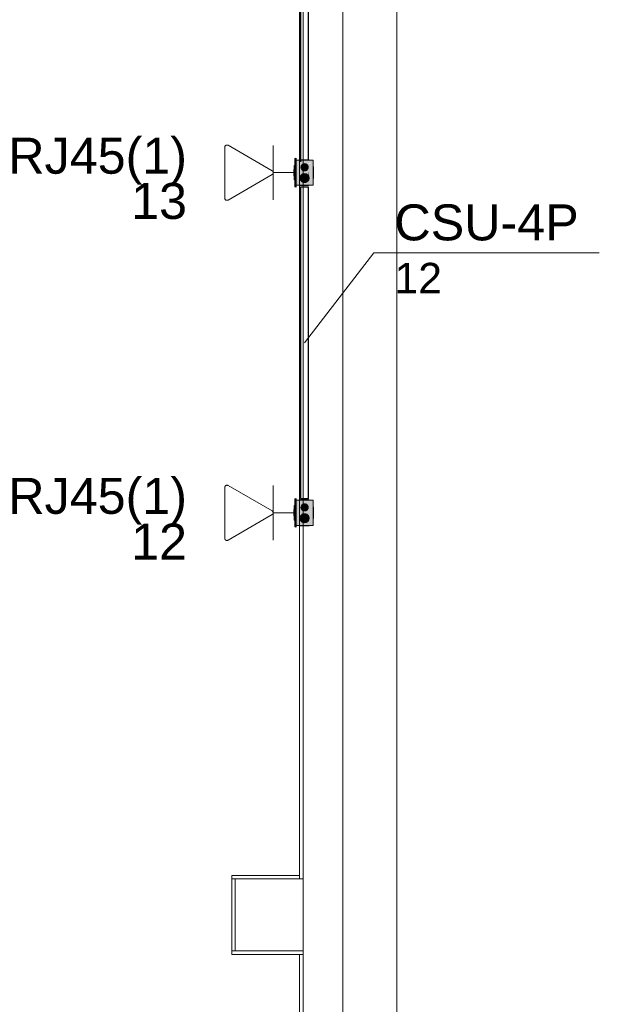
# Model space of a CAD drawing. Header units: millimetres. Extents: x 4476663 to 4477054, y -30323851 to -30323414.
# Tile 254 of 256: x 4476957.6 to 4476960.83, y -30323516.37 to -30323510.9. Entities that reach past the tile are written whole.
import ezdxf

# ---------------------------------------------------------------- set-up
doc = ezdxf.new("R2010")
doc.units = ezdxf.units.MM
doc.linetypes.add('NULL', pattern=[0])
for name, color, linetype, lineweight in [('CE-Caixa', 9, 'Continuous', 18), ('CE-Condutos (Baixa)', 6, 'Continuous', 25), ('CE-PT Dados', 7, 'Continuous', 5), ('CE-Textos fios', 7, 'Continuous', 9), ('IFC-Caixa de passagem-Contorno', 44, 'Continuous', 5), ('IFC-Parede padrão-Contorno', 44, 'Continuous', 5), ('Textos', 7, 'Continuous', 9)]:
    doc.layers.add(name, color=color, linetype=linetype, lineweight=lineweight)
doc.styles.add('ARIAL', font='arial.ttf')

msp = doc.modelspace()

# ---------------------------------------------------------------- hatches: boundary and pattern name
at = {"layer": 'CE-Caixa', "linetype": 'Continuous'}
for points in [[(4476959.1344, -30323511.6754), (4476959.1344, -30323511.8214), (4476959.1404, -30323511.8283), (4476959.1404, -30323511.6683)], [(4476959.1404, -30323511.7659), (4476959.1404, -30323511.8184), (4476959.1988, -30323511.8167), (4476959.2354, -30323511.8184), (4476959.2153, -30323511.7888), (4476959.2078, -30323511.7951), (4476959.178, -30323511.7951), (4476959.1604, -30323511.7888), (4476959.1768, -30323511.786), (4476959.1604, -30323511.7769), (4476959.1749, -30323511.7718), (4476959.1742, -30323511.7659), (4476959.1985, -30323511.7647), (4476959.1896, -30323511.7536), (4476959.1404, -30323511.6784), (4476959.1404, -30323511.7659), (4476959.1526, -30323511.7487)], [(4476959.166, -30323511.6874), (4476959.1629, -30323511.6784), (4476959.1404, -30323511.6784), (4476959.166, -30323511.7161), (4476959.2087, -30323511.713), (4476959.166, -30323511.7116), (4476959.1993, -30323511.7022), (4476959.1767, -30323511.7015), (4476959.1827, -30323511.699), (4476959.2042, -30323511.707), (4476959.166, -30323511.7116), (4476959.2087, -30323511.713), (4476959.2103, -30323511.7164), (4476959.1662, -30323511.7164), (4476959.2103, -30323511.7814), (4476959.2128, -30323511.7185), (4476959.2129, -30323511.7852), (4476959.2354, -30323511.8184), (4476959.2354, -30323511.7298), (4476959.2325, -30323511.6928), (4476959.2242, -30323511.6936), (4476959.2158, -30323511.702), (4476959.2129, -30323511.6951), (4476959.2325, -30323511.6928), (4476959.2354, -30323511.7164), (4476959.2354, -30323511.6784), (4476959.1683, -30323511.6784), (4476959.1557, -30323511.6836)], [(4476959.1706, -30323511.7084), (4476959.1706, -30323511.7284), (4476959.1879, -30323511.7384), (4476959.2052, -30323511.7284), (4476959.2052, -30323511.7084), (4476959.1879, -30323511.6984)], [(4476959.1304, -30323511.7659), (4476959.1304, -30323511.7331), (4476959.1284, -30323511.7309), (4476959.1284, -30323511.7659)], [(4476959.1304, -30323511.7888), (4476959.1344, -30323511.7888), (4476959.1344, -30323511.7374), (4476959.1304, -30323511.708)], [(4476959.1637, -30323511.7848), (4476959.1754, -30323511.8), (4476959.1944, -30323511.8025), (4476959.2095, -30323511.7909), (4476959.212, -30323511.7719), (4476959.2004, -30323511.7567), (4476959.1814, -30323511.7542), (4476959.1662, -30323511.7659)], [(4476959.2128, -30323511.7183), (4476959.2103, -30323511.7814), (4476959.2129, -30323511.7852)], [(4476959.1344, -30323513.5658), (4476959.1344, -30323513.7118), (4476959.1404, -30323513.7188), (4476959.1404, -30323513.5588)], [(4476959.1304, -30323513.6792), (4476959.1344, -30323513.6792), (4476959.1344, -30323513.6279), (4476959.1304, -30323513.5984)], [(4476959.1783, -30323513.6263), (4476959.1404, -30323513.5688), (4476959.1404, -30323513.7088), (4476959.2354, -30323513.7088), (4476959.2133, -30323513.6764), (4476959.2024, -30323513.6906), (4476959.1783, -30323513.6878), (4476959.1772, -30323513.6795), (4476959.1629, -30323513.6688), (4476959.1742, -30323513.6563), (4476959.1732, -30323513.6492), (4476959.1985, -30323513.6552), (4476959.1808, -30323513.6284)], [(4476959.2137, -30323513.5766), (4476959.2129, -30323513.5688), (4476959.1404, -30323513.5688), (4476959.2129, -30323513.6757), (4476959.2024, -30323513.6225), (4476959.2009, -30323513.6244), (4476959.1887, -30323513.5889), (4476959.1951, -30323513.5857), (4476959.2129, -30323513.6757), (4476959.2354, -30323513.7088), (4476959.2354, -30323513.5688), (4476959.2129, -30323513.5688), (4476959.2134, -30323513.5764), (4476959.2262, -30323513.5838)], [(4476959.2072, -30323513.6037), (4476959.1931, -30323513.5895), (4476959.1737, -30323513.5947), (4476959.1686, -30323513.614), (4476959.1827, -30323513.6282), (4476959.202, -30323513.623)], [(4476959.1304, -30323513.6563), (4476959.1304, -30323513.6235), (4476959.1284, -30323513.6213), (4476959.1284, -30323513.6563)], [(4476959.2004, -30323513.6472), (4476959.1814, -30323513.6447), (4476959.1662, -30323513.6563), (4476959.1637, -30323513.6753), (4476959.1754, -30323513.6905), (4476959.1944, -30323513.693), (4476959.2095, -30323513.6813), (4476959.212, -30323513.6624)]]:
    msp.add_hatch(color=163, dxfattribs=at).paths.add_polyline_path(points)

# ---------------------------------------------------------------- linework, layer by layer
at = {"layer": 'CE-Caixa'}
for p, q in [((4476959.1404, -30323511.6683), (4476959.1344, -30323511.6754)), ((4476959.1344, -30323511.6754), (4476959.1344, -30323511.708)), ((4476959.1404, -30323511.6784), (4476959.1404, -30323511.6683)), ((4476959.1404, -30323511.708), (4476959.1404, -30323511.6784)), ((4476959.1404, -30323511.6784), (4476959.1404, -30323511.6891)), ((4476959.1432, -30323511.6784), (4476959.1404, -30323511.6784)), ((4476959.1404, -30323511.6891), (4476959.1404, -30323511.7069)), ((4476959.1629, -30323511.6784), (4476959.1432, -30323511.6784)), ((4476959.1637, -30323511.6768), (4476959.1629, -30323511.6768)), ((4476959.1629, -30323511.6768), (4476959.1629, -30323511.6784)), ((4476959.166, -30323511.6784), (4476959.1629, -30323511.6784)), ((4476959.166, -30323511.6768), (4476959.1637, -30323511.6768)), ((4476959.1662, -30323511.6768), (4476959.166, -30323511.6768)), ((4476959.1683, -30323511.6784), (4476959.166, -30323511.6784)), ((4476959.1702, -30323511.6768), (4476959.1662, -30323511.6768)), ((4476959.1822, -30323511.6784), (4476959.1683, -30323511.6784)), ((4476959.1754, -30323511.6768), (4476959.1702, -30323511.6768)), ((4476959.1779, -30323511.7011), (4476959.1737, -30323511.7042)), ((4476959.1814, -30323511.6768), (4476959.1754, -30323511.6768)), ((4476959.1827, -30323511.699), (4476959.1779, -30323511.7011)), ((4476959.1879, -30323511.6768), (4476959.1814, -30323511.6768)), ((4476959.2103, -30323511.6784), (4476959.1822, -30323511.6784)), ((4476959.1879, -30323511.6984), (4476959.1827, -30323511.699)), ((4476959.1944, -30323511.6768), (4476959.1879, -30323511.6768)), ((4476959.1931, -30323511.699), (4476959.1879, -30323511.6984)), ((4476959.1979, -30323511.7011), (4476959.1931, -30323511.699)), ((4476959.2004, -30323511.6768), (4476959.1944, -30323511.6768)), ((4476959.202, -30323511.7042), (4476959.1979, -30323511.7011)), ((4476959.2056, -30323511.6768), (4476959.2004, -30323511.6768)), ((4476959.2095, -30323511.6768), (4476959.2056, -30323511.6768)), ((4476959.2103, -30323511.6768), (4476959.2095, -30323511.6768)), ((4476959.212, -30323511.6768), (4476959.2103, -30323511.6768)), ((4476959.2129, -30323511.6784), (4476959.2103, -30323511.6784)), ((4476959.2129, -30323511.6768), (4476959.212, -30323511.6768)), ((4476959.2129, -30323511.6784), (4476959.2129, -30323511.6768)), ((4476959.2284, -30323511.6784), (4476959.2129, -30323511.6784)), ((4476959.2325, -30323511.6784), (4476959.2284, -30323511.6784)), ((4476959.2354, -30323511.6784), (4476959.2325, -30323511.6784)), ((4476959.2354, -30323511.686), (4476959.2354, -30323511.6784)), ((4476959.2354, -30323511.6883), (4476959.2354, -30323511.686)), ((4476959.2354, -30323511.6891), (4476959.2354, -30323511.6883)), ((4476959.2354, -30323511.6922), (4476959.2354, -30323511.6891)), ((4476959.2354, -30323511.7046), (4476959.2354, -30323511.6922)), ((4476959.1304, -30323511.7309), (4476959.1284, -30323511.7309)), ((4476959.1284, -30323511.7309), (4476959.1284, -30323511.7659)), ((4476959.1344, -30323511.708), (4476959.1304, -30323511.708)), ((4476959.1304, -30323511.708), (4476959.1304, -30323511.7309)), ((4476959.1304, -30323511.7309), (4476959.1304, -30323511.7659)), ((4476959.1344, -30323511.708), (4476959.1344, -30323511.7309)), ((4476959.1344, -30323511.7309), (4476959.1344, -30323511.7659)), ((4476959.1404, -30323511.7069), (4476959.1404, -30323511.708)), ((4476959.1404, -30323511.7309), (4476959.1404, -30323511.708)), ((4476959.1404, -30323511.708), (4476959.1404, -30323511.7201)), ((4476959.1404, -30323511.7201), (4476959.1404, -30323511.7309)), ((4476959.1404, -30323511.7659), (4476959.1404, -30323511.7309)), ((4476959.1404, -30323511.7309), (4476959.1404, -30323511.7319)), ((4476959.1404, -30323511.7319), (4476959.1404, -30323511.7471)), ((4476959.1404, -30323511.7471), (4476959.1404, -30323511.7659)), ((4476959.1686, -30323511.7132), (4476959.1679, -30323511.7184)), ((4476959.1679, -30323511.7184), (4476959.1686, -30323511.7236)), ((4476959.1706, -30323511.7084), (4476959.1686, -30323511.7132)), ((4476959.1686, -30323511.7236), (4476959.1706, -30323511.7284)), ((4476959.1754, -30323511.7567), (4476959.1702, -30323511.7607)), ((4476959.1737, -30323511.7042), (4476959.1706, -30323511.7084)), ((4476959.1706, -30323511.7284), (4476959.1737, -30323511.7325)), ((4476959.1737, -30323511.7325), (4476959.1779, -30323511.7357)), ((4476959.1814, -30323511.7542), (4476959.1754, -30323511.7567)), ((4476959.1779, -30323511.7357), (4476959.1827, -30323511.7377)), ((4476959.1879, -30323511.7534), (4476959.1814, -30323511.7542)), ((4476959.1827, -30323511.7377), (4476959.1879, -30323511.7384)), ((4476959.1879, -30323511.7384), (4476959.1931, -30323511.7377)), ((4476959.1944, -30323511.7542), (4476959.1879, -30323511.7534)), ((4476959.1931, -30323511.7377), (4476959.1979, -30323511.7357)), ((4476959.2004, -30323511.7567), (4476959.1944, -30323511.7542)), ((4476959.1979, -30323511.7357), (4476959.202, -30323511.7325)), ((4476959.2056, -30323511.7607), (4476959.2004, -30323511.7567)), ((4476959.2052, -30323511.7084), (4476959.202, -30323511.7042)), ((4476959.202, -30323511.7325), (4476959.2052, -30323511.7284)), ((4476959.2072, -30323511.7132), (4476959.2052, -30323511.7084)), ((4476959.2052, -30323511.7284), (4476959.2072, -30323511.7236)), ((4476959.2079, -30323511.7184), (4476959.2072, -30323511.7132)), ((4476959.2072, -30323511.7236), (4476959.2079, -30323511.7184)), ((4476959.2354, -30323511.7164), (4476959.2354, -30323511.7046)), ((4476959.2354, -30323511.7166), (4476959.2354, -30323511.7164)), ((4476959.2368, -30323511.7164), (4476959.2354, -30323511.7164)), ((4476959.2354, -30323511.7298), (4476959.2354, -30323511.7166)), ((4476959.2354, -30323511.7478), (4476959.2354, -30323511.7298)), ((4476959.2354, -30323511.8184), (4476959.2354, -30323511.7478)), ((4476959.2368, -30323511.7175), (4476959.2368, -30323511.7164)), ((4476959.2368, -30323511.7207), (4476959.2368, -30323511.7175)), ((4476959.2368, -30323511.7257), (4476959.2368, -30323511.7207)), ((4476959.2368, -30323511.7267), (4476959.2368, -30323511.7242)), ((4476959.2368, -30323511.7307), (4476959.2368, -30323511.7267)), ((4476959.2368, -30323511.7359), (4476959.2368, -30323511.7307)), ((4476959.2368, -30323511.7419), (4476959.2368, -30323511.7359)), ((4476959.2368, -30323511.7484), (4476959.2368, -30323511.7419)), ((4476959.2368, -30323511.7548), (4476959.2368, -30323511.7484)), ((4476959.2368, -30323511.7609), (4476959.2368, -30323511.7548)), ((4476959.1284, -30323511.7659), (4476959.1304, -30323511.7659)), ((4476959.1304, -30323511.7659), (4476959.1304, -30323511.7888)), ((4476959.1304, -30323511.7888), (4476959.1344, -30323511.7888)), ((4476959.1344, -30323511.7659), (4476959.1344, -30323511.7888)), ((4476959.1344, -30323511.7888), (4476959.1344, -30323511.8214)), ((4476959.1404, -30323511.7888), (4476959.1404, -30323511.7659)), ((4476959.1404, -30323511.7659), (4476959.1404, -30323511.7811)), ((4476959.1404, -30323511.7811), (4476959.1404, -30323511.7888)), ((4476959.1404, -30323511.8184), (4476959.1404, -30323511.7888)), ((4476959.1404, -30323511.7888), (4476959.1404, -30323511.8097)), ((4476959.1404, -30323511.8097), (4476959.1404, -30323511.8108)), ((4476959.1404, -30323511.8108), (4476959.1404, -30323511.8184)), ((4476959.1637, -30323511.7719), (4476959.1629, -30323511.7784)), ((4476959.1629, -30323511.7784), (4476959.1637, -30323511.7848)), ((4476959.1662, -30323511.7659), (4476959.1637, -30323511.7719)), ((4476959.1637, -30323511.7848), (4476959.1662, -30323511.7909)), ((4476959.1702, -30323511.7607), (4476959.1662, -30323511.7659)), ((4476959.1662, -30323511.7909), (4476959.1702, -30323511.7961)), ((4476959.1702, -30323511.7961), (4476959.1754, -30323511.8)), ((4476959.1754, -30323511.8), (4476959.1814, -30323511.8025)), ((4476959.1814, -30323511.8025), (4476959.1879, -30323511.8034)), ((4476959.1879, -30323511.8034), (4476959.1944, -30323511.8025)), ((4476959.1944, -30323511.8025), (4476959.2004, -30323511.8)), ((4476959.2004, -30323511.8), (4476959.2056, -30323511.7961)), ((4476959.2095, -30323511.7659), (4476959.2056, -30323511.7607)), ((4476959.2056, -30323511.7961), (4476959.2095, -30323511.7909)), ((4476959.212, -30323511.7719), (4476959.2095, -30323511.7659)), ((4476959.2095, -30323511.7909), (4476959.212, -30323511.7848)), ((4476959.2129, -30323511.7784), (4476959.212, -30323511.7719)), ((4476959.212, -30323511.7848), (4476959.2129, -30323511.7784)), ((4476959.2368, -30323511.7661), (4476959.2368, -30323511.7609)), ((4476959.2368, -30323511.77), (4476959.2368, -30323511.7661)), ((4476959.2368, -30323511.7725), (4476959.2368, -30323511.77)), ((4476959.2368, -30323511.7761), (4476959.2368, -30323511.771)), ((4476959.2368, -30323511.7793), (4476959.2368, -30323511.7761)), ((4476959.2368, -30323511.7804), (4476959.2368, -30323511.7793)), ((4476959.1344, -30323511.8214), (4476959.1404, -30323511.8283)), ((4476959.1404, -30323511.8283), (4476959.1404, -30323511.8184)), ((4476959.1404, -30323511.8184), (4476959.1547, -30323511.8184)), ((4476959.1547, -30323511.8184), (4476959.1604, -30323511.8184)), ((4476959.1604, -30323511.8184), (4476959.1811, -30323511.8184)), ((4476959.1637, -30323511.82), (4476959.1662, -30323511.82)), ((4476959.1662, -30323511.82), (4476959.1702, -30323511.82)), ((4476959.1702, -30323511.82), (4476959.1754, -30323511.82)), ((4476959.1754, -30323511.82), (4476959.1814, -30323511.82)), ((4476959.1811, -30323511.8184), (4476959.1884, -30323511.8184)), ((4476959.1814, -30323511.82), (4476959.1879, -30323511.82)), ((4476959.1879, -30323511.82), (4476959.1944, -30323511.82)), ((4476959.1884, -30323511.8184), (4476959.1981, -30323511.8184)), ((4476959.1944, -30323511.82), (4476959.2004, -30323511.82)), ((4476959.1981, -30323511.8184), (4476959.2078, -30323511.8184)), ((4476959.2004, -30323511.82), (4476959.2056, -30323511.82)), ((4476959.2056, -30323511.82), (4476959.2095, -30323511.82)), ((4476959.2078, -30323511.8184), (4476959.2354, -30323511.8184)), ((4476959.2095, -30323511.82), (4476959.212, -30323511.82)), ((4476959.1404, -30323513.5588), (4476959.1344, -30323513.5658)), ((4476959.1404, -30323513.5688), (4476959.1404, -30323513.5588)), ((4476959.1344, -30323513.5984), (4476959.1304, -30323513.5984)), ((4476959.1304, -30323513.5984), (4476959.1304, -30323513.6213)), ((4476959.1344, -30323513.5658), (4476959.1344, -30323513.5984)), ((4476959.1344, -30323513.5984), (4476959.1344, -30323513.6213)), ((4476959.1404, -30323513.5984), (4476959.1404, -30323513.5688)), ((4476959.1404, -30323513.5688), (4476959.1404, -30323513.5795)), ((4476959.1432, -30323513.5688), (4476959.1404, -30323513.5688)), ((4476959.1404, -30323513.5795), (4476959.1404, -30323513.5973)), ((4476959.1404, -30323513.5973), (4476959.1404, -30323513.5984)), ((4476959.1404, -30323513.6213), (4476959.1404, -30323513.5984)), ((4476959.1404, -30323513.5984), (4476959.1404, -30323513.6107)), ((4476959.1404, -30323513.6107), (4476959.1404, -30323513.6213)), ((4476959.1629, -30323513.5688), (4476959.1432, -30323513.5688)), ((4476959.1637, -30323513.5672), (4476959.1629, -30323513.5672)), ((4476959.1629, -30323513.5672), (4476959.1629, -30323513.5688)), ((4476959.1682, -30323513.5688), (4476959.1629, -30323513.5688)), ((4476959.1662, -30323513.5672), (4476959.1637, -30323513.5672)), ((4476959.1702, -30323513.5672), (4476959.1662, -30323513.5672)), ((4476959.1686, -30323513.6037), (4476959.1679, -30323513.6088)), ((4476959.1679, -30323513.6088), (4476959.1686, -30323513.614)), ((4476959.1822, -30323513.5688), (4476959.1682, -30323513.5688)), ((4476959.1706, -30323513.5988), (4476959.1686, -30323513.6037)), ((4476959.1686, -30323513.614), (4476959.1706, -30323513.6188)), ((4476959.1754, -30323513.5672), (4476959.1702, -30323513.5672)), ((4476959.1737, -30323513.5947), (4476959.1706, -30323513.5988)), ((4476959.1706, -30323513.6188), (4476959.1737, -30323513.623)), ((4476959.1779, -30323513.5915), (4476959.1737, -30323513.5947)), ((4476959.1814, -30323513.5672), (4476959.1754, -30323513.5672)), ((4476959.1827, -30323513.5895), (4476959.1779, -30323513.5915)), ((4476959.1879, -30323513.5672), (4476959.1814, -30323513.5672)), ((4476959.2129, -30323513.5688), (4476959.1822, -30323513.5688)), ((4476959.1879, -30323513.5888), (4476959.1827, -30323513.5895)), ((4476959.1944, -30323513.5672), (4476959.1879, -30323513.5672)), ((4476959.1931, -30323513.5895), (4476959.1879, -30323513.5888)), ((4476959.1979, -30323513.5915), (4476959.1931, -30323513.5895)), ((4476959.2004, -30323513.5672), (4476959.1944, -30323513.5672)), ((4476959.202, -30323513.5947), (4476959.1979, -30323513.5915)), ((4476959.2056, -30323513.5672), (4476959.2004, -30323513.5672)), ((4476959.2052, -30323513.5988), (4476959.202, -30323513.5947)), ((4476959.202, -30323513.623), (4476959.2052, -30323513.6188)), ((4476959.2072, -30323513.6037), (4476959.2052, -30323513.5988)), ((4476959.2052, -30323513.6188), (4476959.2072, -30323513.614)), ((4476959.2095, -30323513.5672), (4476959.2056, -30323513.5672)), ((4476959.2079, -30323513.6088), (4476959.2072, -30323513.6037)), ((4476959.2072, -30323513.614), (4476959.2079, -30323513.6088)), ((4476959.212, -30323513.5672), (4476959.2095, -30323513.5672)), ((4476959.2129, -30323513.5672), (4476959.212, -30323513.5672)), ((4476959.2129, -30323513.5688), (4476959.2129, -30323513.5672)), ((4476959.2284, -30323513.5688), (4476959.2129, -30323513.5688)), ((4476959.2325, -30323513.5688), (4476959.2284, -30323513.5688)), ((4476959.2354, -30323513.5688), (4476959.2325, -30323513.5688)), ((4476959.2354, -30323513.5764), (4476959.2354, -30323513.5688)), ((4476959.2354, -30323513.5795), (4476959.2354, -30323513.5764)), ((4476959.2354, -30323513.5826), (4476959.2354, -30323513.5795)), ((4476959.2354, -30323513.5951), (4476959.2354, -30323513.5826)), ((4476959.2354, -30323513.6071), (4476959.2354, -30323513.5951)), ((4476959.2354, -30323513.6202), (4476959.2354, -30323513.6071)), ((4476959.2368, -30323513.6111), (4476959.2368, -30323513.6079)), ((4476959.2368, -30323513.6162), (4476959.2368, -30323513.6111)), ((4476959.2368, -30323513.6147), (4476959.2368, -30323513.6138)), ((4476959.2368, -30323513.6172), (4476959.2368, -30323513.6147)), ((4476959.2368, -30323513.6212), (4476959.2368, -30323513.6172)), ((4476959.1304, -30323513.6213), (4476959.1284, -30323513.6213)), ((4476959.1284, -30323513.6213), (4476959.1284, -30323513.6563)), ((4476959.1284, -30323513.6563), (4476959.1304, -30323513.6563)), ((4476959.1304, -30323513.6213), (4476959.1304, -30323513.6563)), ((4476959.1304, -30323513.6563), (4476959.1304, -30323513.6792)), ((4476959.1344, -30323513.6213), (4476959.1344, -30323513.6563)), ((4476959.1344, -30323513.6563), (4476959.1344, -30323513.6792)), ((4476959.1404, -30323513.6563), (4476959.1404, -30323513.6213)), ((4476959.1404, -30323513.6213), (4476959.1404, -30323513.6563)), ((4476959.1404, -30323513.6792), (4476959.1404, -30323513.6563)), ((4476959.1404, -30323513.6563), (4476959.1404, -30323513.6717)), ((4476959.1404, -30323513.6717), (4476959.1404, -30323513.6792)), ((4476959.1637, -30323513.6624), (4476959.1629, -30323513.6688)), ((4476959.1629, -30323513.6688), (4476959.1637, -30323513.6753)), ((4476959.1662, -30323513.6563), (4476959.1637, -30323513.6624)), ((4476959.1702, -30323513.6512), (4476959.1662, -30323513.6563)), ((4476959.1754, -30323513.6472), (4476959.1702, -30323513.6512)), ((4476959.1737, -30323513.623), (4476959.1779, -30323513.6262)), ((4476959.1814, -30323513.6447), (4476959.1754, -30323513.6472)), ((4476959.1779, -30323513.6262), (4476959.1827, -30323513.6282)), ((4476959.1879, -30323513.6438), (4476959.1814, -30323513.6447)), ((4476959.1827, -30323513.6282), (4476959.1879, -30323513.6288)), ((4476959.1879, -30323513.6288), (4476959.1931, -30323513.6282)), ((4476959.1944, -30323513.6447), (4476959.1879, -30323513.6438)), ((4476959.1931, -30323513.6282), (4476959.1979, -30323513.6262)), ((4476959.2004, -30323513.6472), (4476959.1944, -30323513.6447)), ((4476959.1979, -30323513.6262), (4476959.202, -30323513.623)), ((4476959.2056, -30323513.6512), (4476959.2004, -30323513.6472)), ((4476959.2095, -30323513.6563), (4476959.2056, -30323513.6512)), ((4476959.212, -30323513.6624), (4476959.2095, -30323513.6563)), ((4476959.2129, -30323513.6688), (4476959.212, -30323513.6624)), ((4476959.212, -30323513.6753), (4476959.2129, -30323513.6688)), ((4476959.2354, -30323513.6382), (4476959.2354, -30323513.6202)), ((4476959.2354, -30323513.7088), (4476959.2354, -30323513.6382)), ((4476959.2368, -30323513.6263), (4476959.2368, -30323513.6212)), ((4476959.2368, -30323513.6324), (4476959.2368, -30323513.6263)), ((4476959.2368, -30323513.6388), (4476959.2368, -30323513.6324)), ((4476959.2368, -30323513.6453), (4476959.2368, -30323513.6388)), ((4476959.2368, -30323513.6513), (4476959.2368, -30323513.6453)), ((4476959.2368, -30323513.6565), (4476959.2368, -30323513.6513)), ((4476959.2368, -30323513.6605), (4476959.2368, -30323513.6565)), ((4476959.2368, -30323513.663), (4476959.2368, -30323513.6605)), ((4476959.2368, -30323513.6666), (4476959.2368, -30323513.6615)), ((4476959.2368, -30323513.6638), (4476959.2368, -30323513.663)), ((4476959.2368, -30323513.6698), (4476959.2368, -30323513.6666)), ((4476959.1304, -30323513.6792), (4476959.1344, -30323513.6792)), ((4476959.1344, -30323513.6792), (4476959.1344, -30323513.7118)), ((4476959.1344, -30323513.7118), (4476959.1404, -30323513.7188)), ((4476959.1404, -30323513.7088), (4476959.1404, -30323513.6792)), ((4476959.1404, -30323513.6792), (4476959.1404, -30323513.7012)), ((4476959.1404, -30323513.7012), (4476959.1404, -30323513.7088)), ((4476959.1404, -30323513.7188), (4476959.1404, -30323513.7088)), ((4476959.1404, -30323513.7088), (4476959.1547, -30323513.7088)), ((4476959.1547, -30323513.7088), (4476959.1604, -30323513.7088)), ((4476959.1604, -30323513.7088), (4476959.1629, -30323513.7088)), ((4476959.1629, -30323513.7088), (4476959.1811, -30323513.7088)), ((4476959.1629, -30323513.7088), (4476959.1629, -30323513.7104)), ((4476959.1629, -30323513.7104), (4476959.1637, -30323513.7104)), ((4476959.1637, -30323513.6753), (4476959.1662, -30323513.6813)), ((4476959.1637, -30323513.7104), (4476959.1662, -30323513.7104)), ((4476959.1662, -30323513.6813), (4476959.1702, -30323513.6865)), ((4476959.1662, -30323513.7104), (4476959.1702, -30323513.7104)), ((4476959.1702, -30323513.6865), (4476959.1754, -30323513.6905)), ((4476959.1702, -30323513.7104), (4476959.1754, -30323513.7104)), ((4476959.1754, -30323513.6905), (4476959.1814, -30323513.693)), ((4476959.1754, -30323513.7104), (4476959.1814, -30323513.7104)), ((4476959.1811, -30323513.7088), (4476959.1884, -30323513.7088)), ((4476959.1814, -30323513.693), (4476959.1879, -30323513.6938)), ((4476959.1814, -30323513.7104), (4476959.1879, -30323513.7104)), ((4476959.1879, -30323513.6938), (4476959.1944, -30323513.693)), ((4476959.1879, -30323513.7104), (4476959.1944, -30323513.7104)), ((4476959.1884, -30323513.7088), (4476959.1981, -30323513.7088)), ((4476959.1944, -30323513.693), (4476959.2004, -30323513.6905)), ((4476959.1944, -30323513.7104), (4476959.2004, -30323513.7104)), ((4476959.1981, -30323513.7088), (4476959.2078, -30323513.7088)), ((4476959.2004, -30323513.6905), (4476959.2056, -30323513.6865)), ((4476959.2004, -30323513.7104), (4476959.2056, -30323513.7104)), ((4476959.2056, -30323513.6865), (4476959.2095, -30323513.6813)), ((4476959.2056, -30323513.7104), (4476959.2095, -30323513.7104)), ((4476959.2078, -30323513.7088), (4476959.2129, -30323513.7088)), ((4476959.2095, -30323513.6813), (4476959.212, -30323513.6753)), ((4476959.2095, -30323513.7104), (4476959.212, -30323513.7104)), ((4476959.212, -30323513.7104), (4476959.2129, -30323513.7104)), ((4476959.2129, -30323513.7088), (4476959.2354, -30323513.7088)), ((4476959.2129, -30323513.7104), (4476959.2129, -30323513.7088))]:
    msp.add_line(p, q, dxfattribs=at)
at = {"layer": 'CE-Condutos (Baixa)'}
for p, q in [((4476959.2103, -30323511.6768), (4476959.2103, -30323509.8889)), ((4476959.166, -30323509.9006), (4476959.166, -30323511.6883)), ((4476959.166, -30323511.8283), (4476959.166, -30323511.9179)), ((4476959.1698, -30323511.8283), (4476959.166, -30323511.8283)), ((4476959.1767, -30323511.8283), (4476959.1698, -30323511.8283)), ((4476959.1855, -30323511.8283), (4476959.1767, -30323511.8283)), ((4476959.1948, -30323511.8283), (4476959.1855, -30323511.8283)), ((4476959.2029, -30323511.8283), (4476959.1948, -30323511.8283)), ((4476959.2083, -30323511.8283), (4476959.2029, -30323511.8283)), ((4476959.2103, -30323511.8283), (4476959.2083, -30323511.8283)), ((4476959.2103, -30323511.9179), (4476959.2103, -30323511.8283)), ((4476959.166, -30323511.9179), (4476959.166, -30323512.011)), ((4476959.2103, -30323512.011), (4476959.2103, -30323511.9179)), ((4476959.166, -30323512.011), (4476959.166, -30323512.098)), ((4476959.2103, -30323512.098), (4476959.2103, -30323512.011)), ((4476959.166, -30323512.098), (4476959.166, -30323512.1793)), ((4476959.2103, -30323512.1793), (4476959.2103, -30323512.098)), ((4476959.166, -30323512.1793), (4476959.166, -30323512.2553)), ((4476959.2103, -30323512.2553), (4476959.2103, -30323512.1793)), ((4476959.166, -30323512.2553), (4476959.166, -30323512.3264)), ((4476959.2103, -30323512.3264), (4476959.2103, -30323512.2553)), ((4476959.166, -30323512.3264), (4476959.166, -30323512.393)), ((4476959.2103, -30323512.393), (4476959.2103, -30323512.3264)), ((4476959.166, -30323512.393), (4476959.166, -30323512.4554)), ((4476959.2103, -30323512.4554), (4476959.2103, -30323512.393)), ((4476959.166, -30323512.4554), (4476959.166, -30323512.5141)), ((4476959.2103, -30323512.5141), (4476959.2103, -30323512.4554)), ((4476959.166, -30323512.5141), (4476959.166, -30323512.5694)), ((4476959.2103, -30323512.5694), (4476959.2103, -30323512.5141)), ((4476959.166, -30323512.5694), (4476959.166, -30323512.6217)), ((4476959.2103, -30323512.6217), (4476959.2103, -30323512.5694)), ((4476959.166, -30323512.6217), (4476959.166, -30323512.6715)), ((4476959.2103, -30323512.6715), (4476959.2103, -30323512.6217)), ((4476959.166, -30323512.6715), (4476959.166, -30323512.719)), ((4476959.2103, -30323512.719), (4476959.2103, -30323512.6715)), ((4476959.166, -30323512.719), (4476959.166, -30323512.7648)), ((4476959.2103, -30323512.7648), (4476959.2103, -30323512.719)), ((4476959.166, -30323512.7648), (4476959.166, -30323512.8091)), ((4476959.2103, -30323512.8091), (4476959.2103, -30323512.7648)), ((4476959.166, -30323512.8091), (4476959.166, -30323512.8524)), ((4476959.166, -30323512.8524), (4476959.166, -30323512.8951)), ((4476959.2103, -30323512.8524), (4476959.2103, -30323512.8091)), ((4476959.2103, -30323512.8951), (4476959.2103, -30323512.8524)), ((4476959.166, -30323512.8951), (4476959.166, -30323512.9376)), ((4476959.2103, -30323512.9376), (4476959.2103, -30323512.8951)), ((4476959.166, -30323512.9376), (4476959.166, -30323512.9801)), ((4476959.2103, -30323512.9801), (4476959.2103, -30323512.9376)), ((4476959.166, -30323512.9801), (4476959.166, -30323513.0232)), ((4476959.2103, -30323513.0232), (4476959.2103, -30323512.9801)), ((4476959.166, -30323513.0232), (4476959.166, -30323513.0672)), ((4476959.166, -30323513.0672), (4476959.166, -30323513.1125)), ((4476959.2103, -30323513.0672), (4476959.2103, -30323513.0232)), ((4476959.2103, -30323513.1125), (4476959.2103, -30323513.0672)), ((4476959.166, -30323513.1125), (4476959.166, -30323513.1596)), ((4476959.2103, -30323513.1596), (4476959.2103, -30323513.1125)), ((4476959.166, -30323513.1596), (4476959.166, -30323513.2087)), ((4476959.2103, -30323513.2087), (4476959.2103, -30323513.1596)), ((4476959.166, -30323513.2087), (4476959.166, -30323513.2602)), ((4476959.2103, -30323513.2602), (4476959.2103, -30323513.2087)), ((4476959.166, -30323513.2602), (4476959.166, -30323513.3147)), ((4476959.2103, -30323513.3147), (4476959.2103, -30323513.2602)), ((4476959.166, -30323513.3147), (4476959.166, -30323513.3724)), ((4476959.2103, -30323513.3724), (4476959.2103, -30323513.3147)), ((4476959.166, -30323513.3724), (4476959.166, -30323513.4337)), ((4476959.2103, -30323513.4337), (4476959.2103, -30323513.3724)), ((4476959.166, -30323513.4337), (4476959.166, -30323513.4991)), ((4476959.2103, -30323513.4991), (4476959.2103, -30323513.4337)), ((4476959.166, -30323513.4991), (4476959.166, -30323513.5588)), ((4476959.2103, -30323513.5588), (4476959.2103, -30323513.4991)), ((4476959.166, -30323513.5588), (4476959.1698, -30323513.5588)), ((4476959.1698, -30323513.5588), (4476959.1767, -30323513.5588)), ((4476959.1767, -30323513.5588), (4476959.1855, -30323513.5588)), ((4476959.1855, -30323513.5588), (4476959.1948, -30323513.5588)), ((4476959.1948, -30323513.5588), (4476959.2029, -30323513.5588)), ((4476959.2029, -30323513.5588), (4476959.2083, -30323513.5588)), ((4476959.2083, -30323513.5588), (4476959.2103, -30323513.5588))]:
    msp.add_line(p, q, dxfattribs=at)
at = {"layer": 'CE-PT Dados'}
for p, q in [((4476958.7443, -30323511.89), (4476958.7444, -30323511.6068)), ((4476958.7624, -30323511.5964), (4476959.0077, -30323511.738)), ((4476959.0137, -30323511.7484), (4476959.0137, -30323511.5972)), ((4476959.0077, -30323511.7588), (4476958.7623, -30323511.9004)), ((4476959.0137, -30323511.7484), (4476959.1343, -30323511.7484)), ((4476959.0137, -30323511.7484), (4476959.0137, -30323511.8996)), ((4476958.7443, -30323513.7805), (4476958.7444, -30323513.4973)), ((4476958.7624, -30323513.4869), (4476959.0077, -30323513.6285)), ((4476959.0137, -30323513.6388), (4476959.0137, -30323513.4876)), ((4476959.0077, -30323513.6492), (4476958.7623, -30323513.7909)), ((4476959.0137, -30323513.6388), (4476959.1343, -30323513.6388)), ((4476959.0137, -30323513.6388), (4476959.0137, -30323513.7901))]:
    msp.add_line(p, q, dxfattribs=at)
for points in [[(4476958.7624, -30323511.5964), (4476958.7612, -30323511.5958), (4476958.7599, -30323511.5953), (4476958.7585, -30323511.595), (4476958.7571, -30323511.5948), (4476958.7557, -30323511.5948), (4476958.7543, -30323511.595), (4476958.753, -30323511.5953), (4476958.7517, -30323511.5958), (4476958.7504, -30323511.5964), (4476958.7493, -30323511.5972), (4476958.7482, -30323511.5981), (4476958.7472, -30323511.5991), (4476958.7464, -30323511.6002), (4476958.7457, -30323511.6014), (4476958.7451, -30323511.6027), (4476958.7447, -30323511.604), (4476958.7445, -30323511.6054), (4476958.7444, -30323511.6068)], [(4476959.0077, -30323511.7588), (4476959.0088, -30323511.758), (4476959.0099, -30323511.7571), (4476959.0109, -30323511.7561), (4476959.0117, -30323511.755), (4476959.0124, -30323511.7538), (4476959.0129, -30323511.7525), (4476959.0133, -30323511.7511), (4476959.0136, -30323511.7498), (4476959.0137, -30323511.7484), (4476959.0136, -30323511.747), (4476959.0133, -30323511.7456), (4476959.0129, -30323511.7443), (4476959.0124, -30323511.743), (4476959.0117, -30323511.7418), (4476959.0109, -30323511.7407), (4476959.0099, -30323511.7396), (4476959.0088, -30323511.7387), (4476959.0077, -30323511.738)], [(4476958.7443, -30323511.89), (4476958.7444, -30323511.8914), (4476958.7446, -30323511.8928), (4476958.745, -30323511.8941), (4476958.7456, -30323511.8954), (4476958.7463, -30323511.8966), (4476958.7471, -30323511.8978), (4476958.7481, -30323511.8988), (4476958.7491, -30323511.8997), (4476958.7503, -30323511.9004), (4476958.7515, -30323511.9011), (4476958.7528, -30323511.9015), (4476958.7542, -30323511.9019), (4476958.7556, -30323511.902), (4476958.757, -30323511.902), (4476958.7584, -30323511.9019), (4476958.7597, -30323511.9015), (4476958.761, -30323511.9011), (4476958.7623, -30323511.9004)], [(4476958.7624, -30323513.4869), (4476958.7612, -30323513.4862), (4476958.7599, -30323513.4858), (4476958.7585, -30323513.4854), (4476958.7571, -30323513.4853), (4476958.7557, -30323513.4853), (4476958.7543, -30323513.4854), (4476958.753, -30323513.4858), (4476958.7517, -30323513.4862), (4476958.7504, -30323513.4869), (4476958.7493, -30323513.4876), (4476958.7482, -30323513.4885), (4476958.7472, -30323513.4895), (4476958.7464, -30323513.4907), (4476958.7457, -30323513.4919), (4476958.7451, -30323513.4932), (4476958.7447, -30323513.4945), (4476958.7445, -30323513.4959), (4476958.7444, -30323513.4973)], [(4476959.0077, -30323513.6492), (4476959.0088, -30323513.6485), (4476959.0099, -30323513.6476), (4476959.0109, -30323513.6466), (4476959.0117, -30323513.6454), (4476959.0124, -30323513.6442), (4476959.0129, -30323513.6429), (4476959.0133, -30323513.6416), (4476959.0136, -30323513.6402), (4476959.0137, -30323513.6388), (4476959.0136, -30323513.6375), (4476959.0133, -30323513.6361), (4476959.0129, -30323513.6347), (4476959.0124, -30323513.6335), (4476959.0117, -30323513.6323), (4476959.0109, -30323513.6311), (4476959.0099, -30323513.6301), (4476959.0088, -30323513.6292), (4476959.0077, -30323513.6285)], [(4476958.7443, -30323513.7805), (4476958.7444, -30323513.7819), (4476958.7446, -30323513.7833), (4476958.745, -30323513.7846), (4476958.7456, -30323513.7859), (4476958.7463, -30323513.7871), (4476958.7471, -30323513.7882), (4476958.7481, -30323513.7892), (4476958.7491, -30323513.7901), (4476958.7503, -30323513.7909), (4476958.7515, -30323513.7915), (4476958.7528, -30323513.792), (4476958.7542, -30323513.7923), (4476958.7556, -30323513.7925), (4476958.757, -30323513.7925), (4476958.7584, -30323513.7923), (4476958.7597, -30323513.792), (4476958.761, -30323513.7915), (4476958.7623, -30323513.7909)]]:
    msp.add_lwpolyline(points, dxfattribs=at)
at = {"layer": 'CE-Textos fios'}
for p, q in [((4476959.1879, -30323512.6936), (4476959.5736, -30323512.1936)), ((4476959.5736, -30323512.1936), (4476960.827, -30323512.1936))]:
    msp.add_line(p, q, dxfattribs=at)
at = {"layer": 'IFC-Caixa de passagem-Contorno'}
for p, q in [((4476959.1343, -30323511.6704), (4476959.1343, -30323511.8264)), ((4476959.1343, -30323511.6704), (4476959.1403, -30323511.6704)), ((4476959.1403, -30323511.6704), (4476959.1403, -30323511.8264)), ((4476959.1403, -30323511.6784), (4476959.2353, -30323511.6784)), ((4476959.2353, -30323511.6784), (4476959.2353, -30323511.8184)), ((4476959.1343, -30323511.8264), (4476959.1403, -30323511.8264)), ((4476959.1403, -30323511.8184), (4476959.2353, -30323511.8184)), ((4476959.1343, -30323513.5608), (4476959.1343, -30323513.7168)), ((4476959.1343, -30323513.5608), (4476959.1403, -30323513.5608)), ((4476959.1403, -30323513.5608), (4476959.1403, -30323513.7168)), ((4476959.1403, -30323513.5688), (4476959.2353, -30323513.5688)), ((4476959.2353, -30323513.5688), (4476959.2353, -30323513.7088)), ((4476959.1343, -30323513.7168), (4476959.1403, -30323513.7168)), ((4476959.1403, -30323513.7088), (4476959.2353, -30323513.7088))]:
    msp.add_line(p, q, dxfattribs=at)
for centre, radius in [((4476959.1879, -30323511.7184), 0.0199), ((4476959.1879, -30323511.7784), 0.025), ((4476959.1879, -30323513.6088), 0.0199), ((4476959.1879, -30323513.6688), 0.025)]:
    msp.add_circle(centre, radius, dxfattribs=at)
at = {"layer": 'IFC-Parede padrão-Contorno', "color": 8, "lineweight": 5}
for p, q in [((4476959.7007, -30323518.6556), (4476959.7007, -30323495.1941)), ((4476959.4007, -30323522.8705), (4476959.4007, -30323501.7059)), ((4476959.1807, -30323536.687), (4476959.1807, -30323506.1867)), ((4476959.1607, -30323513.4334), (4476959.1607, -30323508.6753)), ((4476959.1607, -30323515.6739), (4476959.1607, -30323513.4334)), ((4476958.7829, -30323515.6682), (4476958.7829, -30323515.6539)), ((4476958.7829, -30323515.6539), (4476958.8913, -30323515.6539)), ((4476958.7829, -30323515.6739), (4476958.7829, -30323515.6682)), ((4476958.7829, -30323515.6739), (4476959.0523, -30323515.6739)), ((4476958.7829, -30323515.9591), (4476958.7829, -30323515.6739)), ((4476958.8029, -30323515.7887), (4476958.8029, -30323515.6739)), ((4476958.8913, -30323515.6539), (4476959.1607, -30323515.6539)), ((4476959.0523, -30323515.6739), (4476959.1607, -30323515.6739)), ((4476959.1607, -30323515.6739), (4476959.1743, -30323515.6739)), ((4476959.1743, -30323515.6739), (4476959.1807, -30323515.6739)), ((4476958.8029, -30323516.0739), (4476958.8029, -30323515.7887)), ((4476958.7829, -30323516.0739), (4476958.7829, -30323515.9591)), ((4476958.7829, -30323516.0739), (4476958.8971, -30323516.0739)), ((4476958.7829, -30323516.0882), (4476958.7829, -30323516.0739)), ((4476958.8971, -30323516.0739), (4476959.1807, -30323516.0739)), ((4476958.7829, -30323516.0939), (4476958.7829, -30323516.0882)), ((4476958.7829, -30323516.0939), (4476959.0665, -30323516.0939)), ((4476959.0665, -30323516.0939), (4476959.1807, -30323516.0939)), ((4476959.1607, -30323519.2657), (4476959.1607, -30323516.0939))]:
    msp.add_line(p, q, dxfattribs=at)

# ---------------------------------------------------------------- texts
at = {"layer": 'CE-Textos fios', "linetype": 'NULL', "attachment_point": 7, "line_spacing_factor": 0.6, "style": 'ARIAL'}
for s, insert, char_height, width in [('CSU-4P', (4476959.6879, -30323512.1276), 0.2, 2.049695), ('12', (4476959.6879, -30323512.4197), 0.17, 0.52814)]:
    msp.add_mtext(s, dxfattribs=dict(at, insert=insert, char_height=char_height, width=width))
at = {"layer": 'Textos', "linetype": 'NULL', "char_height": 0.2, "attachment_point": 9, "line_spacing_factor": 0.6, "style": 'ARIAL'}
for s, insert, width in [('RJ45(1)', (4476958.5343, -30323511.8144), 1.987195), ('13', (4476958.5343, -30323512.0084), 0.621341), ('RJ45(1)', (4476958.5343, -30323513.7048), 1.987195), ('12', (4476958.5343, -30323513.8988), 0.621341)]:
    msp.add_mtext(s, dxfattribs=dict(at, insert=insert, width=width))

doc.saveas('drawing.dxf')
